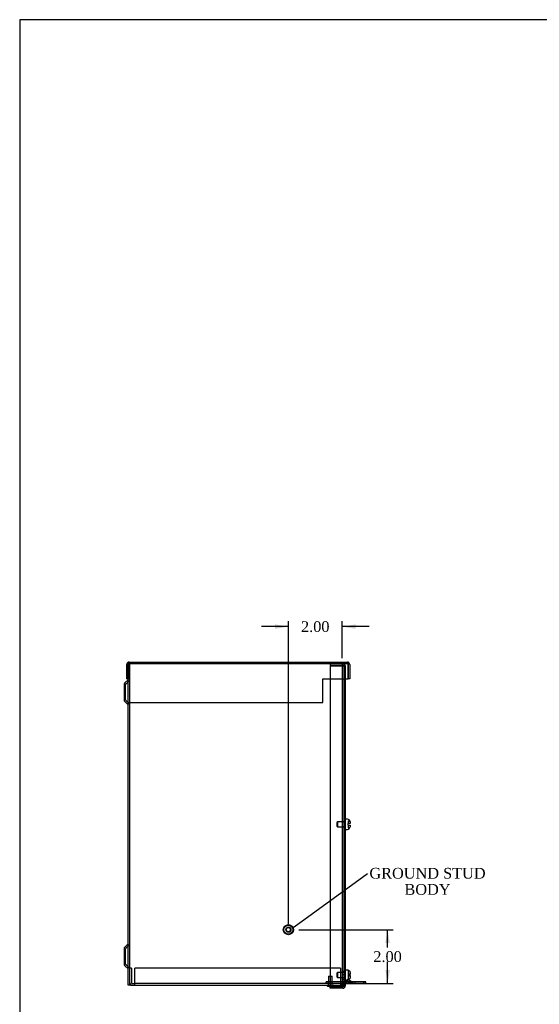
# Model space of a CAD drawing. Header units: inches. Extents: x 0.2 to 89.8, y -0.5 to 59.8.
# Tile 2 of 6: x 0.2 to 19.5, y 23.2 to 59.8. Entities that reach past the tile are written whole.
import ezdxf
from ezdxf import colors
from ezdxf.entities.mleader import LeaderData, LeaderLine
from ezdxf.enums import TextEntityAlignment as Align
from ezdxf.lldxf.tags import DXFTag
from ezdxf.math import Vec2, Vec3

# ---------------------------------------------------------------- set-up
doc = ezdxf.new("R2010")
doc.units = ezdxf.units.IN
doc.header["$MEASUREMENT"] = 0
for name, color, linetype in [('COM55240', 7, 'Continuous'), ('COM55636-31', 7, 'Continuous'), ('COM55638-11', 7, 'Continuous'), ('COM55639-31', 7, 'Continuous'), ('COM70786-9', 7, 'Continuous'), ('Default', 7, 'Continuous'), ('RVT19019', 7, 'Continuous'), ('SCS19491', 7, 'Continuous'), ('STD26152', 7, 'Continuous')]:
    doc.layers.add(name, color=color, linetype=linetype)
doc.styles.add('SEACAD_Times_New_Roman', font='times.ttf')
tags = doc.linetypes.add('HIDDEN2', pattern=[0.1875, 0.125, -0.0625]).pattern_tags.tags
tags[6:7] = [DXFTag(74, 4), DXFTag(75, 0), DXFTag(340, '0'), DXFTag(46, 0.0), DXFTag(50, 0.0), DXFTag(44, 0.0), DXFTag(45, 0.0)]
tags[4:5] = [DXFTag(74, 4), DXFTag(75, 0), DXFTag(340, '0'), DXFTag(46, 0.0), DXFTag(50, 0.0), DXFTag(44, 0.0), DXFTag(45, 0.0)]
doc.dimstyles.new('HAMMOND_(STH_-_66x44)', dxfattribs={"dimtxt": 0.4, "dimasz": 0.5, "dimexe": 0.2, "dimexo": 0.2, "dimgap": 0.1, "dimtad": 0, "dimtih": 1, "dimtoh": 1, "dimzin": 0, "dimdsep": 46, "dimtxsty": 'SEACAD_Times_New_Roman', "dimblk1": '_SE_FILLED', "dimblk2": '_SE_FILLED', "dimsah": 1, "dimcen": 0.2, "dimadec": 0, "dimazin": 0, "dimtfac": 0.8, "dimtofl": 0, "dimtmove": 0, "dimatfit": 3, "dimfxl": 1, "dimtolj": 1, "dimtzin": 0, "dimarcsym": 0})

# ---------------------------------------------------------------- blocks, each defined once
blk = doc.blocks.new('_SE_FILLED')
at = {"color": 0}
blk.add_line((0, 0), (-1, 0), dxfattribs=at)
blk.add_solid([(0, 0), (-1, -0.1665), (-1, 0.1665), (0, 0)], dxfattribs=at)
blk = doc.blocks.new('SE3')
at = {"layer": 'COM55240', "color": 7, "linetype": 'HIDDEN2'}
for p, q in [((11.622, 23.97), (11.622, 24.027)), ((11.685, 24.027), (11.622, 24.027)), ((12.327, 24.027), (11.685, 24.027)), ((11.685, 23.97), (11.685, 24.027)), ((11.702, 24.027), (11.702, 23.97)), ((11.839, 23.97), (11.839, 24.027)), ((12.327, 23.97), (12.184, 23.97)), ((12.372, 24.027), (12.372, 23.97)), ((12.389, 24.096), (12.397, 24.114)), ((12.427, 24.1), (12.397, 24.114)), ((12.428, 24.027), (12.428, 23.97)), ((12.554, 23.978), (12.45, 24.027)), ((12.553, 23.97), (12.553, 24.027)), ((12.591, 24.027), (12.591, 23.97)), ((12.685, 24.027), (12.685, 23.97)), ((12.997, 24.027), (12.997, 23.97))]:
    blk.add_line(p, q, dxfattribs=at)
at = {"layer": 'COM55240', "color": 7, "linetype": 'Continuous'}
for p, q in [((13.028, 24.027), (12.327, 24.027)), ((13.028, 23.97), (12.327, 23.97)), ((12.373, 24.063), (12.389, 24.096)), ((12.45, 24.027), (12.373, 24.063)), ((12.579, 24.03), (12.427, 24.1)), ((13.028, 23.97), (13.028, 24.027)), ((13.091, 24.027), (13.028, 24.027)), ((13.091, 23.97), (13.028, 23.97)), ((13.091, 23.97), (13.091, 24.027))]:
    blk.add_line(p, q, dxfattribs=at)
at = {"layer": 'COM55240', "color": 7, "linetype": 'HIDDEN2'}
blk.add_arc((12.591, 24.056), 0.086, 245, 270, dxfattribs=at)
at = {"layer": 'COM55240', "color": 7, "linetype": 'Continuous'}
blk.add_arc((12.591, 24.056), 0.029, 245, 270, dxfattribs=at)
at = {"layer": 'COM55636-31', "color": 7, "linetype": 'HIDDEN2'}
for p, q in [((4.27, 35.856), (4.299, 35.856)), ((4.327, 23.913), (4.327, 35.856)), ((12.213, 35.856), (12.213, 23.913)), ((12.27, 35.856), (12.27, 35.77)), ((4.302, 35.218), (4.18, 35.096)), ((4.171, 34.918), (4.114, 34.918)), ((4.171, 34.512), (4.171, 35.075)), ((4.114, 34.668), (4.171, 34.668)), ((4.18, 34.491), (4.302, 34.369)), ((12.27, 29.969), (12.213, 29.969)), ((12.213, 29.799), (12.27, 29.799)), ((4.171, 24.694), (4.171, 25.257)), ((4.302, 25.4), (4.18, 25.278)), ((4.171, 25.1), (4.114, 25.1)), ((4.114, 24.85), (4.171, 24.85)), ((4.18, 24.673), (4.302, 24.551)), ((11.765, 23.913), (12.184, 23.913)), ((12.184, 23.913), (12.27, 23.913))]:
    blk.add_line(p, q, dxfattribs=at)
at = {"layer": 'COM55636-31', "color": 7, "linetype": 'Continuous'}
for p, q in [((4.261, 35.258), (4.139, 35.136)), ((4.27, 23.913), (4.27, 35.288)), ((4.114, 35.075), (4.114, 34.512)), ((4.139, 34.45), (4.261, 34.328)), ((4.114, 25.257), (4.114, 24.694)), ((4.261, 25.44), (4.139, 25.318)), ((4.139, 24.632), (4.261, 24.51)), ((4.356, 23.913), (4.27, 23.913)), ((4.356, 23.913), (11.765, 23.913))]:
    blk.add_line(p, q, dxfattribs=at)
for centre, radius, start, end in [((4.201, 35.075), 0.087, 135, 180), ((4.24, 35.28), 0.03, 315, 0), ((4.201, 34.512), 0.087, 180, 225), ((4.24, 34.307), 0.03, 0, 45), ((4.201, 25.257), 0.087, 135, 180), ((4.24, 25.462), 0.03, 315, 0), ((4.201, 24.694), 0.087, 180, 225), ((4.24, 24.489), 0.03, 0, 45)]:
    blk.add_arc(centre, radius, start, end, dxfattribs=at)
at = {"layer": 'COM55636-31', "color": 7, "linetype": 'HIDDEN2'}
for centre, radius, start, end in [((4.24, 35.28), 0.087, 315, 0), ((4.201, 35.075), 0.03, 135, 180), ((4.201, 34.512), 0.03, 180, 225), ((4.24, 34.307), 0.087, 0, 45), ((4.201, 25.257), 0.03, 135, 180), ((4.24, 25.462), 0.087, 315, 0), ((4.201, 24.694), 0.03, 180, 225), ((4.24, 24.489), 0.087, 0, 45)]:
    blk.add_arc(centre, radius, start, end, dxfattribs=at)
at = {"layer": 'COM55638-11', "color": 7, "linetype": 'HIDDEN2'}
for p, q in [((11.765, 35.856), (11.765, 35.799)), ((11.765, 35.799), (12.241, 35.799)), ((11.765, 35.77), (11.765, 35.288)), ((11.765, 35.77), (12.241, 35.77)), ((12.241, 35.77), (12.327, 35.77)), ((12.27, 35.77), (12.27, 23.879)), ((12.327, 35.77), (12.327, 35.288)), ((12.327, 30.072), (12.27, 30.072)), ((12.27, 29.697), (12.327, 29.697)), ((12.327, 24.393), (12.27, 24.393)), ((12.26, 23.857), (12.297, 23.814)), ((12.27, 24.104), (12.327, 24.104)), ((12.27, 24.018), (12.327, 24.018))]:
    blk.add_line(p, q, dxfattribs=at)
at = {"layer": 'COM55638-11', "color": 7, "linetype": 'Continuous'}
for p, q in [((11.765, 35.288), (11.765, 23.879)), ((12.327, 35.288), (12.327, 23.879)), ((11.765, 23.879), (12.241, 23.879)), ((12.241, 23.85), (11.765, 23.85)), ((11.765, 23.793), (11.765, 23.85)), ((12.241, 23.793), (11.765, 23.793)), ((12.327, 23.879), (12.241, 23.879))]:
    blk.add_line(p, q, dxfattribs=at)
at = {"layer": 'COM55638-11', "color": 7, "linetype": 'HIDDEN2'}
for radius in [0.086, 0.029]:
    blk.add_arc((12.241, 35.77), radius, 0, 90, dxfattribs=at)
at = {"layer": 'COM55638-11', "color": 7, "linetype": 'Continuous'}
for radius in [0.086, 0.029]:
    blk.add_arc((12.241, 23.879), radius, 270, 0, dxfattribs=at)
at = {"layer": 'COM55639-31', "color": 7, "linetype": 'Continuous'}
for p, q in [((4.27, 35.908), (4.27, 35.827)), ((4.27, 35.827), (4.27, 35.908)), ((4.299, 35.913), (12.405, 35.913)), ((12.434, 35.827), (12.434, 35.908)), ((12.434, 35.908), (12.434, 35.827)), ((4.213, 35.288), (4.213, 35.827)), ((4.27, 35.288), (4.27, 35.827)), ((4.27, 35.827), (4.27, 35.261)), ((12.434, 35.288), (12.434, 35.827)), ((12.434, 35.827), (12.434, 35.288)), ((12.491, 35.827), (12.491, 35.288)), ((4.213, 35.288), (4.27, 35.288)), ((4.27, 35.2), (4.27, 35.261)), ((4.27, 35.046), (4.27, 35.2)), ((11.49, 35.288), (12.434, 35.288)), ((11.49, 35.261), (11.49, 35.288)), ((11.49, 35.2), (11.49, 35.261)), ((11.49, 35.046), (11.49, 35.2)), ((12.491, 35.288), (12.434, 35.288)), ((4.27, 35.026), (4.27, 35.046)), ((4.27, 34.413), (4.27, 35.026)), ((11.49, 35.026), (11.49, 35.046)), ((11.49, 34.413), (11.49, 35.026)), ((4.27, 34.413), (11.49, 34.413))]:
    blk.add_line(p, q, dxfattribs=at)
at = {"layer": 'COM55639-31', "color": 7, "linetype": 'HIDDEN2'}
for p, q in [((4.299, 35.856), (4.299, 35.913)), ((4.299, 35.856), (12.405, 35.856)), ((12.405, 35.856), (12.405, 35.913))]:
    blk.add_line(p, q, dxfattribs=at)
at = {"layer": 'COM55639-31', "color": 7, "linetype": 'Continuous'}
for centre, start, end in [((4.299, 35.827), 109.7069, 180), ((4.299, 35.827), 90, 109.7069), ((12.405, 35.827), 70.2931, 90), ((12.405, 35.827), 0, 70.2931)]:
    blk.add_arc(centre, 0.086, start, end, dxfattribs=at)
at = {"layer": 'COM55639-31', "color": 7, "linetype": 'HIDDEN2'}
for centre, start, end in [((4.299, 35.827), 90, 180), ((12.405, 35.827), 0, 90)]:
    blk.add_arc(centre, 0.029, start, end, dxfattribs=at)
at = {"layer": 'COM55639-31', "color": 7, "linetype": 'Continuous'}
for centre, start_param, end_param in [((4.299, 35.827), 3.141593, 3.485544), ((12.405, 35.827), 2.797642, 3.141593)]:
    blk.add_ellipse(centre, major_axis=(0, -0.086), ratio=0.997285, start_param=start_param, end_param=end_param, dxfattribs=at)
at = {"layer": 'COM55639-31', "color": 7, "linetype": 'HIDDEN2'}
for centre, start_param, end_param in [((4.299, 35.827), 3.141593, 4.712389), ((12.405, 35.827), 1.570796, 3.141593)]:
    blk.add_ellipse(centre, major_axis=(0, -0.029), ratio=0.997285, start_param=start_param, end_param=end_param, dxfattribs=at)
at = {"layer": 'COM70786-9', "color": 7, "linetype": 'HIDDEN2'}
for p, q in [((4.384, 24.538), (4.327, 24.538)), ((4.384, 24.538), (4.384, 23.999)), ((4.507, 23.999), (4.507, 24.538)), ((12.154, 24.538), (4.507, 24.538)), ((12.154, 24.538), (12.154, 23.999)), ((12.27, 24.413), (12.213, 24.413)), ((12.27, 24.291), (12.213, 24.291)), ((12.27, 24.171), (12.213, 24.171)), ((4.413, 23.97), (4.507, 23.97)), ((4.507, 23.913), (4.507, 23.999)), ((12.154, 23.97), (4.507, 23.97)), ((11.702, 23.97), (11.702, 23.913)), ((11.839, 23.913), (11.839, 23.97)), ((12.154, 23.999), (12.154, 23.913)), ((12.154, 23.97), (12.184, 23.97)), ((12.184, 23.97), (12.184, 23.913)), ((12.213, 24.121), (12.27, 24.121)), ((12.27, 23.999), (12.213, 23.999))]:
    blk.add_line(p, q, dxfattribs=at)
for centre, radius, start, end in [((4.413, 23.999), 0.086, 180, 270), ((4.413, 23.999), 0.029, 180, 270), ((12.184, 23.999), 0.086, 270, 0), ((12.184, 23.999), 0.029, 270, 360)]:
    blk.add_arc(centre, radius, start, end, dxfattribs=at)
at = {"layer": 'RVT19019', "color": 7, "linetype": 'HIDDEN2'}
for p, q in [((11.708, 24.241), (11.833, 24.241)), ((11.708, 24.241), (11.708, 23.913)), ((11.833, 23.913), (11.833, 24.241))]:
    blk.add_line(p, q, dxfattribs=at)
at = {"layer": 'RVT19019', "color": 7, "linetype": 'Continuous'}
blk.add_line((11.665, 23.873), (11.875, 23.873), dxfattribs=at)
for centre, start, end in [((11.665, 23.893), 90, 270), ((11.875, 23.893), 270, 315.573)]:
    blk.add_arc(centre, 0.02, start, end, dxfattribs=at)
at = {"layer": 'RVT19019', "color": 7, "linetype": 'HIDDEN2'}
blk.add_arc((11.875, 23.893), 0.02, 315.573, 90, dxfattribs=at)
at = {"layer": 'SCS19491', "color": 7, "linetype": 'Continuous'}
for p, q in [((12.412, 30.072), (12.352, 30.072)), ((12.497, 30.008), (12.497, 30.006)), ((12.497, 30.006), (12.502, 29.974)), ((12.352, 29.697), (12.412, 29.697)), ((12.427, 29.854), (12.427, 29.914)), ((12.502, 29.914), (12.427, 29.914)), ((12.427, 29.854), (12.502, 29.854)), ((12.498, 29.763), (12.498, 29.765)), ((12.502, 29.974), (12.502, 29.98)), ((12.502, 29.974), (12.502, 29.914)), ((12.502, 29.854), (12.502, 29.792)), ((12.502, 29.791), (12.502, 29.789)), ((12.412, 24.471), (12.352, 24.471)), ((12.427, 24.468), (12.427, 24.47)), ((12.498, 24.314), (12.498, 24.254)), ((12.502, 24.26), (12.498, 24.26)), ((12.498, 24.258), (12.502, 24.258)), ((12.498, 24.254), (12.502, 24.255)), ((12.502, 24.377), (12.502, 24.315)), ((12.502, 24.26), (12.502, 24.262)), ((12.502, 24.258), (12.502, 24.26)), ((12.502, 24.255), (12.502, 24.258)), ((12.502, 24.255), (12.502, 24.191)), ((12.352, 24.096), (12.412, 24.096)), ((12.427, 24.1), (12.427, 24.098))]:
    blk.add_line(p, q, dxfattribs=at)
at = {"layer": 'SCS19491', "color": 7, "linetype": 'HIDDEN2'}
for p, q in [((12.427, 30.009), (12.498, 30.009)), ((12.427, 30.009), (12.427, 30.006)), ((12.427, 30.006), (12.427, 29.914)), ((12.427, 30.006), (12.497, 30.006)), ((12.427, 30.004), (12.498, 30.004)), ((12.498, 30.009), (12.497, 30.008)), ((12.497, 30.006), (12.498, 30.006)), ((12.498, 30.006), (12.498, 30.005)), ((12.498, 30.004), (12.502, 29.978)), ((12.045, 29.979), (12.015, 29.949)), ((12.015, 29.949), (12.015, 29.819)), ((12.015, 29.819), (12.045, 29.789)), ((12.045, 29.789), (12.045, 29.979)), ((12.327, 29.979), (12.045, 29.979)), ((12.045, 29.789), (12.327, 29.789)), ((12.427, 29.854), (12.427, 29.763)), ((12.427, 29.765), (12.498, 29.765)), ((12.427, 29.763), (12.498, 29.763)), ((12.427, 29.763), (12.427, 29.76)), ((12.427, 29.76), (12.498, 29.76)), ((12.497, 29.763), (12.502, 29.795)), ((12.498, 29.76), (12.497, 29.763)), ((12.502, 29.791), (12.502, 29.792)), ((12.045, 24.379), (12.015, 24.349)), ((12.015, 24.349), (12.015, 24.219)), ((12.015, 24.219), (12.045, 24.189)), ((12.045, 24.189), (12.045, 24.379)), ((12.327, 24.379), (12.045, 24.379)), ((12.045, 24.189), (12.327, 24.189)), ((12.427, 24.468), (12.427, 24.318)), ((12.427, 24.324), (12.497, 24.324)), ((12.427, 24.32), (12.502, 24.32)), ((12.502, 24.318), (12.427, 24.318)), ((12.427, 24.318), (12.427, 24.314)), ((12.427, 24.314), (12.498, 24.314)), ((12.427, 24.314), (12.427, 24.254)), ((12.427, 24.264), (12.498, 24.264)), ((12.498, 24.26), (12.427, 24.26)), ((12.427, 24.258), (12.498, 24.258)), ((12.427, 24.254), (12.427, 24.1)), ((12.427, 24.254), (12.498, 24.254)), ((12.498, 24.264), (12.497, 24.324))]:
    blk.add_line(p, q, dxfattribs=at)
at = {"layer": 'SCS19491', "color": 7, "linetype": 'Continuous'}
for centre, radius, start, end in [((12.352, 30.047), 0.025, 90, 180), ((12.412, 29.982), 0.09, 16.8119, 90), ((12.408, 29.98), 0.0938, 359.9209, 17.9146), ((12.352, 29.722), 0.025, 180, 270), ((12.412, 29.787), 0.09, 270, 345.0335), ((12.404, 29.792), 0.0981, 342.7336, 0.1206), ((12.352, 24.446), 0.025, 90, 180), ((12.412, 24.381), 0.09, 80.4059, 90), ((12.352, 24.121), 0.025, 180, 270), ((12.412, 24.186), 0.09, 270, 279.5941)]:
    blk.add_arc(centre, radius, start, end, dxfattribs=at)
at = {"layer": 'SCS19491', "color": 7, "linetype": 'HIDDEN2'}
for centre, radius, start, end in [((12.412, 29.982), 0.09, 14.9913, 16.3272), ((12.408, 29.789), 0.0938, 342.0854, 344.8711), ((12.408, 29.789), 0.0938, 352.3444, 0.0791)]:
    blk.add_arc(centre, radius, start, end, dxfattribs=at)
at = {"layer": 'SCS19491', "color": 7, "linetype": 'Continuous'}
for points in [[(12.427, 24.468), (12.432, 24.467), (12.438, 24.465), (12.448, 24.462), (12.452, 24.46), (12.462, 24.454), (12.466, 24.451), (12.474, 24.444), (12.478, 24.44), (12.485, 24.432), (12.488, 24.427), (12.493, 24.418), (12.495, 24.413), (12.499, 24.403), (12.5, 24.398), (12.502, 24.387), (12.502, 24.382), (12.502, 24.377)], [(12.502, 24.191), (12.502, 24.186), (12.502, 24.18), (12.5, 24.17), (12.499, 24.165), (12.495, 24.155), (12.493, 24.15), (12.488, 24.14), (12.485, 24.136), (12.478, 24.128), (12.474, 24.124), (12.466, 24.117), (12.462, 24.114), (12.452, 24.108), (12.448, 24.106), (12.437, 24.102), (12.432, 24.101), (12.427, 24.1)]]:
    blk.add_open_spline(points, degree=3, knots=[0, 0, 0, 0, 0.125, 0.125, 0.25, 0.25, 0.375, 0.375, 0.5, 0.5, 0.625, 0.625, 0.75, 0.75, 0.875, 0.875, 1, 1, 1, 1], dxfattribs=at)
blk.add_open_spline([(12.502, 24.315), (12.502, 24.315), (12.501, 24.314), (12.498, 24.314)], degree=3, dxfattribs=at)
at = {"layer": 'STD26152', "color": 7, "linetype": 'HIDDEN2'}
for radius in [0.188, 0.168, 0.095, 0.0781]:
    blk.add_circle((10.213, 25.97), radius, dxfattribs=at)
blk = doc.blocks.new('DMBLK4')
at = {"layer": 'Default', "linetype": 'Continuous', "transparency": 16777216}
for points in [[(9.713, 37.314), (9.713, 37.147), (10.213, 37.231)], [(12.713, 37.314), (12.213, 37.231), (12.713, 37.147)]]:
    blk.add_hatch(color=7, dxfattribs=at).paths.add_polyline_path(points)
at = {"layer": 'Default', "color": 7, "linetype": 'Continuous', "transparency": 16777216}
for p, q in [((10.213, 26.17), (10.213, 37.431)), ((12.213, 36.056), (12.213, 37.431)), ((10.213, 37.231), (9.213, 37.231)), ((13.213, 37.231), (12.213, 37.231))]:
    blk.add_line(p, q, dxfattribs=at)
at = {"layer": 'Default', "color": 7, "linetype": 'Continuous', "transparency": 16777216, "style": 'SEACAD_Times_New_Roman'}
blk.add_text('2.00', height=0.4, dxfattribs=at).set_placement((10.682, 37.431), align=Align.TOP_LEFT)
blk = doc.blocks.new('DMBLK5')
at = {"layer": 'Default', "linetype": 'Continuous', "transparency": 16777216}
for points in [[(13.982, 25.47), (13.898, 25.97), (13.815, 25.47)], [(13.982, 24.47), (13.815, 24.47), (13.898, 23.97)]]:
    blk.add_hatch(color=7, dxfattribs=at).paths.add_polyline_path(points)
at = {"layer": 'Default', "color": 7, "linetype": 'Continuous', "transparency": 16777216}
for p, q in [((10.601, 25.97), (14.098, 25.97)), ((13.898, 25.31), (13.898, 25.97)), ((13.898, 23.97), (13.898, 24.77)), ((12.354, 23.97), (14.098, 23.97))]:
    blk.add_line(p, q, dxfattribs=at)
at = {"layer": 'Default', "color": 7, "linetype": 'Continuous', "transparency": 16777216, "style": 'SEACAD_Times_New_Roman'}
blk.add_text('2.00', height=0.4, dxfattribs=at).set_placement((13.367, 25.17), align=Align.TOP_LEFT)
blk = doc.blocks.new('BORDER')
at = {"layer": 'Default', "color": 7, "linetype": 'Continuous'}
for p, q in [((0, 27.86), (-41.86, 27.86)), ((-41.86, 27.86), (-41.86, 0))]:
    blk.add_line(p, q, dxfattribs=at)

msp = doc.modelspace()

# ---------------------------------------------------------------- block references
at = {"layer": 'Default', "color": 7, "xscale": 2.14, "yscale": 2.14, "zscale": 2.14}
msp.add_blockref('BORDER', (89.818, 0.161), dxfattribs=at)
at = {"layer": 'Default'}
msp.add_blockref('SE3', (0, 0), dxfattribs=at)

# ---------------------------------------------------------------- dimensions: what is measured, and where the dimension line sits
at = {"layer": 'Default', "color": 7, "linetype": 'Continuous'}
dim = msp.add_linear_dim(base=(10.213, 37.231), p1=(12.213, 23.913), p2=(10.213, 25.97), text='\\A1;<>', dimstyle='HAMMOND_(STH_-_66x44)', dxfattribs=at)
dim.commit()
dim.dimension.update_dxf_attribs({"geometry": 'DMBLK4', "text_midpoint": (11.213, 37.231), "dimtype": 160})
dim = msp.add_linear_dim(base=(13.898, 25.97), p1=(12.154, 23.97), p2=(10.401, 25.97), angle=90, text='\\A1;<>', dimstyle='HAMMOND_(STH_-_66x44)', dxfattribs=at)
dim.commit()
dim.dimension.update_dxf_attribs({"geometry": 'DMBLK5', "text_midpoint": (13.898, 24.97), "dimtype": 160})

# ---------------------------------------------------------------- leaders
ml = msp.add_multileader_mtext('Standard', dxfattribs=at)
ml.set_content('{\\pxsm0.9;\\fTimes New Roman|b0||i0||c0|p34;\\W1.;GROUND STUD\\PBODY\\P}', color=7)
ml.set_leader_properties()
ml.set_arrow_properties(name='_SE_FILLED')
ml.build(insert=Vec2(0, 0))
ml.multileader.update_dxf_attribs({"dogleg_length": 0, "arrow_head_size": 0.5})
ctx = ml.context
ctx.base_point, ctx.char_height, ctx.arrow_head_size, ctx.landing_gap_size = Vec3(13.201, 27.952), 0.4, 0.5, 0.14
ctx.text_align_type = 1
notes = []
notes.append((ctx, [(0, (1, 1, 0), (13.151, 28.062), (1, 0), 0, [(0, [(10.385, 26.045)], 0, [])])]))
ctx.mtext.insert, ctx.mtext.alignment = Vec3(15.379, 28.266), 2
for ctx, leaders in notes:
    for number, flags, end, landing, length, lines in leaders:
        leader = LeaderData()
        leader.index, (leader.has_last_leader_line, leader.has_dogleg_vector, leader.attachment_direction) = number, flags
        leader.last_leader_point, leader.dogleg_vector, leader.dogleg_length = Vec3(end), Vec3(landing), length
        for number, points, colour, breaks in lines:
            line = LeaderLine()
            line.index, line.vertices, line.color, line.breaks = number, Vec3.list(points), colors.encode_raw_color(colour), breaks
            leader.lines.append(line)
        ctx.leaders.append(leader)

doc.saveas('drawing.dxf')
